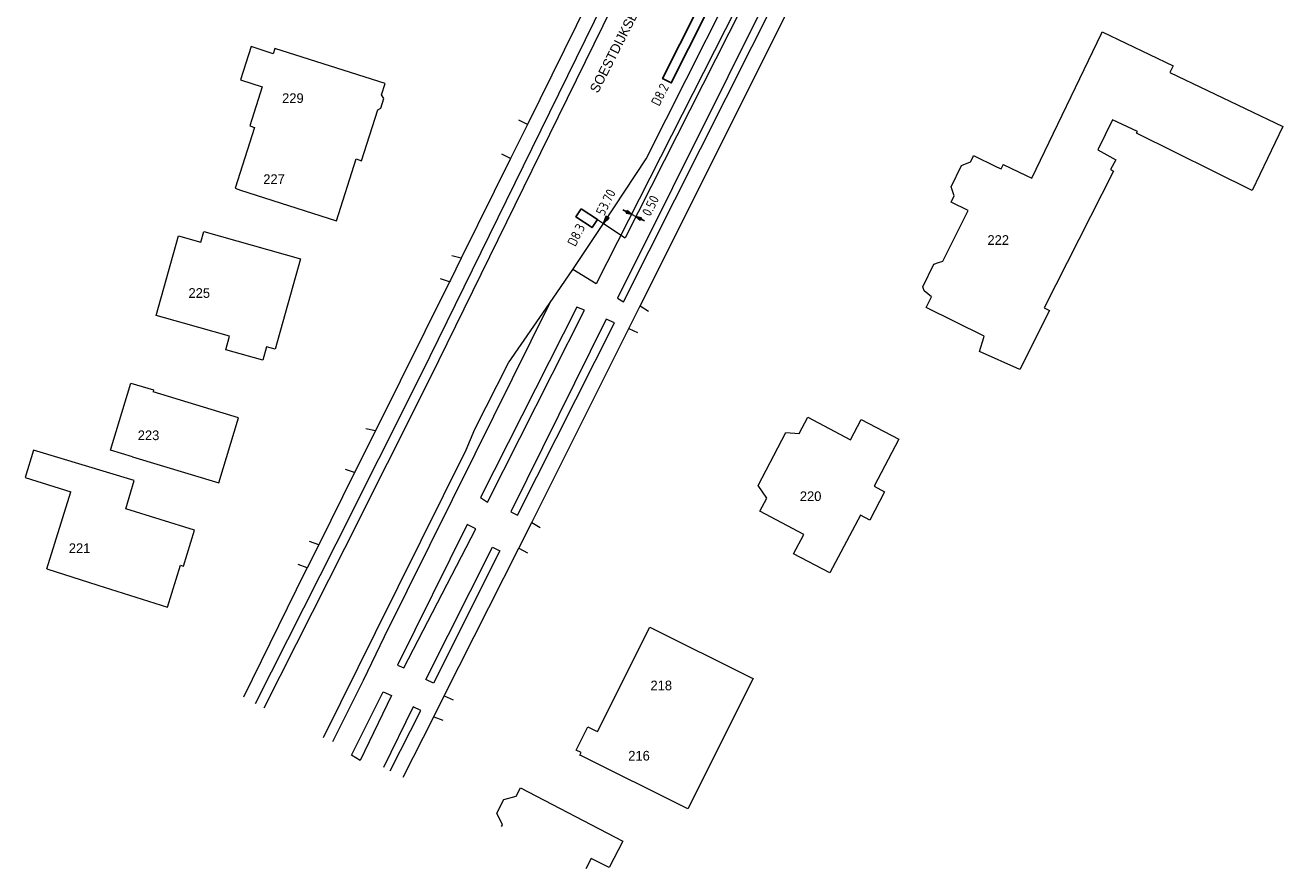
# Model space of a CAD drawing. Header units: inches. Extents: x 142188 to 142369, y 459568 to 459827.
# Tile 1 of 5: x 142197 to 142327, y 459568 to 459655. Entities that reach past the tile are written whole.
import ezdxf
from ezdxf.enums import TextEntityAlignment as Align

# ---------------------------------------------------------------- set-up
doc = ezdxf.new("R2010")
doc.units = ezdxf.units.IN
doc.header["$LTSCALE"] = 0.25
doc.header["$MEASUREMENT"] = 0
for name, color, linetype in [('GEBOUW', 3, 'Continuous'), ('KABEL', 3, 'Continuous'), ('LUS-T-CODE', 1, 'Continuous'), ('LUSSEN', 7, 'Continuous'), ('MAAT-T-CODE', 1, 'Continuous'), ('MAATVOERING', 7, 'Continuous'), ('UITSLIJPER', 1, 'Continuous')]:
    doc.layers.add(name, color=color, linetype=linetype)
for name, color, linetype, lineweight in [('GEO_Huisnummer', 7, 'Continuous', 0), ('GEO_Overige lijn', 7, 'Continuous', 0), ('GEO_Straatnaam', 7, 'Continuous', 0), ('ONDERGROND', 7, 'Continuous', 30)]:
    doc.layers.add(name, color=color, linetype=linetype, lineweight=lineweight)
doc.styles.add('I020-1', font='ISO', dxfattribs={"height": 2})
doc.styles.add('Style-LOW_RES_FILLED', font='LOW_RES_FILLED.shx')

# ---------------------------------------------------------------- blocks, each defined once
blk = doc.blocks.new('V_1X2')
blk.add_lwpolyline([(-1, 0), (1, 0), (1, -1), (-1, -1), (-1, 0)])
at = {"layer": 'LUS-T-CODE', "style": 'I020-1'}
blk.add_attdef('LUS', text='', height=1, rotation=270, dxfattribs=at).set_placement((0.02, -2.42), align=Align.MIDDLE)
blk = doc.blocks.new('V_20X1')
blk.add_lwpolyline([(0.5, 0), (0.5, -20), (-0.5, -20), (-0.5, 0)], close=True)
at = {"layer": 'LUS-T-CODE', "style": 'I020-1'}
blk.add_attdef('LUS', text='', height=1, rotation=270, dxfattribs=at).set_placement((0.01, -21.61), align=Align.MIDDLE)
blk = doc.blocks.new('V_P2')
for p, q in [((0, 0), (0.78, 0.19)), ((0, 0), (0.78, 0.15)), ((0, 0), (0.78, 0.1)), ((0.78, 0.06), (0, 0)), ((0, 0), (0.78, 0.05)), ((0.78, 0.04), (0, 0)), ((0, 0), (0.78, 0)), ((0.78, -0.19), (0, 0)), ((0, 0), (0.78, -0.1)), ((0, 0), (0.78, -0.15)), ((0, 0), (0.78, -0.05)), ((0, 0), (0.78, 0)), ((0.78, -0.19), (0.78, 0.19))]:
    blk.add_line(p, q)
for points in [[(0.78, 0.18), (0, 0)], [(0, 0), (0.78, 0.17)], [(0.78, 0.16), (0, 0)], [(0.78, 0.13), (0, 0)], [(0, 0), (0.78, 0.12)], [(0.78, 0.11), (0, 0)], [(0.78, 0.08), (0, 0)], [(0, 0), (0.78, 0.07)], [(0, 0), (0.78, 0.03)], [(0.78, 0.01), (0, 0)], [(0.78, -0.18), (0, 0)], [(0, 0), (0.78, -0.17)], [(0.78, -0.16), (0, 0)], [(0.78, -0.13), (0, 0)], [(0, 0), (0.78, -0.12)], [(0.78, -0.11), (0, 0)], [(0, 0), (0.78, -0.07)], [(0.78, -0.04), (0, 0)], [(0, 0), (0.78, -0.03)], [(0.78, -0.06), (0, 0)], [(0.78, -0.08), (0, 0)], [(0.78, -0.01), (0, 0)]]:
    blk.add_lwpolyline(points)
at = {"layer": 'MAAT-T-CODE', "style": 'I020-1'}
blk.add_attdef('MAAT', text='', height=1, dxfattribs=at).set_placement((1.5, 0), align=Align.MIDDLE)
blk = doc.blocks.new('V_PL')
at = {"layer": 'MAATVOERING'}
for points in [[(-1, 0), (0, 0)], [(-0.57, 0.14), (0, 0)], [(-0.57, -0.14), (-0.57, 0.14)], [(-0.57, 0.12), (0, 0)], [(-0.57, 0.11), (0, 0)], [(-0.57, 0.09), (0, 0)], [(-0.57, 0.07), (0, 0)], [(-0.57, 0.05), (0, 0)], [(-0.57, 0.04), (0, 0)], [(-0.57, 0.02), (0, 0)], [(-0.57, -0.12), (0, 0)], [(-0.57, -0.09), (0, 0)], [(-0.57, -0.05), (0, 0)], [(-0.57, -0.02), (0, 0)], [(-0.57, -0.14), (0, 0)], [(-0.57, -0.04), (0, 0)], [(-0.57, -0.07), (0, 0)], [(-0.57, -0.11), (0, 0)], [(0, 0), (-0.57, 0)]]:
    blk.add_lwpolyline(points, dxfattribs=at)
blk = doc.blocks.new('V_PR')
at = {"layer": 'MAATVOERING'}
for points in [[(0.57, 0.14), (0, 0)], [(0.57, 0.12), (0, 0)], [(0.57, 0.11), (0, 0)], [(0.57, 0.09), (0, 0)], [(0.57, 0.07), (0, 0)], [(0.57, 0.05), (0, 0)], [(0.57, 0.04), (0, 0)], [(0.57, 0.02), (0, 0)], [(0.57, -0.11), (0, 0)], [(0.57, -0.07), (0, 0)], [(0.57, -0.04), (0, 0)], [(0, 0), (0.57, 0)], [(0, 0), (1, 0)], [(0.57, -0.02), (0, 0)], [(0.57, -0.05), (0, 0)], [(0.57, -0.09), (0, 0)], [(0.57, -0.12), (0, 0)], [(0.57, -0.14), (0, 0)], [(0.57, 0.14), (0.57, -0.14)]]:
    blk.add_lwpolyline(points, dxfattribs=at)
at = {"layer": 'MAAT-T-CODE', "style": 'I020-1'}
blk.add_attdef('MAAT', text='', height=1, dxfattribs=at).set_placement((1.7, 0), align=Align.MIDDLE)

msp = doc.modelspace()

# ---------------------------------------------------------------- linework, layer by layer
at = {"layer": 'GEBOUW', "lineweight": 0, "flags": 128}
for points in [[(142300.48, 459639.76), (142301.09, 459639.47), (142308.27, 459654.46)], [(142308.27, 459654.46), (142308.35, 459654.62), (142315.7, 459651.1), (142315.37, 459650.41), (142327.06, 459644.82), (142323.88, 459638.21)], [(142222.73, 459652.89), (142222.56, 459652.36), (142220.27, 459653.09), (142219.17, 459649.64), (142221.41, 459648.93), (142220.12, 459644.88), (142220.62, 459644.72), (142218.62, 459638.43), (142219.15, 459638.25)], [(142219.15, 459638.25), (142229.09, 459635.08), (142231.12, 459641.48), (142231.7, 459641.29), (142233.37, 459646.56), (142233.68, 459646.72), (142234, 459647.73), (142233.77, 459648.09), (142234.15, 459649.26), (142222.73, 459652.89)], [(142323.88, 459638.21), (142311.91, 459644.12), (142312.02, 459644.31), (142309.43, 459645.53), (142307.91, 459642.41)], [(142307.91, 459642.41), (142309.76, 459641.37), (142309.23, 459640.38), (142309.54, 459640.21)], [(142293.95, 459640.85), (142294.73, 459641.16), (142294.95, 459641.63)], [(142294.95, 459641.63), (142295.04, 459641.81), (142297.42, 459640.67)], [(142292.75, 459638.49), (142292.72, 459638.57), (142293.78, 459640.78), (142293.95, 459640.85)], [(142297.42, 459640.67), (142297.9, 459640.44), (142298.09, 459640.85)], [(142298.09, 459640.85), (142298.11, 459640.89), (142300.48, 459639.76)], [(142309.54, 459640.21), (142302.34, 459626.08)], [(142291.41, 459630.74), (142291.86, 459630.9), (142294.47, 459636.14), (142292.74, 459637.01), (142293.04, 459637.65), (142292.75, 459638.49)], [(142215.36, 459633.95), (142225.37, 459631.14), (142222.74, 459621.78), (142221.86, 459622.03), (142221.47, 459620.64), (142217.64, 459621.71), (142218.04, 459623.14), (142213.28, 459624.48), (142210.42, 459625.28)], [(142210.42, 459625.28), (142212.73, 459633.51), (142215.06, 459632.86), (142215.36, 459633.95)], [(142289.93, 459627.81), (142289.79, 459628.24), (142290.93, 459630.57), (142291.41, 459630.74)], [(142296.1, 459622.98), (142296.15, 459623.13), (142290.15, 459626.09), (142290.7, 459627.2), (142289.93, 459627.81)], [(142302.89, 459625.79), (142299.84, 459619.67)], [(142302.34, 459626.08), (142302.89, 459625.79)], [(142299.84, 459619.67), (142295.67, 459621.56), (142296.1, 459622.98)], [(142207.97, 459610.66), (142205.7, 459611.34), (142207.82, 459618.27), (142210.16, 459617.57), (142210.11, 459617.38)], [(142207.97, 459610.66), (142216.92, 459607.95), (142218.96, 459614.69), (142210.11, 459617.38)], [(142272.93, 459605.02), (142273.64, 459606.37), (142272.74, 459607.7), (142275.62, 459613.16), (142277, 459613.06), (142277.89, 459614.74), (142282.29, 459612.42), (142283.4, 459614.53), (142287.31, 459612.47), (142284.74, 459607.6), (142285.83, 459607.02), (142284.3, 459604.11), (142283.33, 459604.62), (142280.17, 459598.64), (142276.41, 459600.62), (142277.47, 459602.62), (142272.93, 459605.02)], [(142207.29, 459605.27), (142208.17, 459608.21), (142197.72, 459611.35), (142196.87, 459608.52), (142201.61, 459607.04)], [(142199.13, 459599.07), (142201.61, 459607.04)], [(142199.13, 459599.07), (142204.41, 459597.39), (142211.59, 459595.11), (142212.94, 459599.44), (142213.25, 459599.34), (142214.4, 459603.05), (142207.29, 459605.27)], [(142255.89, 459582.34), (142256.1, 459582.23), (142261.52, 459593.02)], [(142261.52, 459593.02), (142272, 459587.84)], [(142272, 459587.84), (142272.24, 459587.72), (142265.48, 459574.23), (142265.11, 459574.41)], [(142254.52, 459579.67), (142254.3, 459579.78), (142254.44, 459580.05), (142253.9, 459580.32), (142255.12, 459582.73), (142255.89, 459582.34)], [(142265.11, 459574.41), (142254.52, 459579.67)], [(142246.18, 459572.4), (142246.28, 459572.58), (142245.68, 459573.78), (142246.41, 459575.19), (142247.69, 459575.56), (142248.13, 459576.4), (142258.73, 459570.89), (142257.31, 459568.15), (142255.46, 459569.11), (142254.9, 459568.03)]]:
    msp.add_lwpolyline(points, dxfattribs=at)
at = {"layer": 'GEO_Overige lijn', "lineweight": 0, "flags": 128}
msp.add_lwpolyline([(142220.72, 459585.15), (142229.07, 459601.64), (142237.91, 459619.24), (142249.36, 459642.58), (142265, 459674.44), (142265.38, 459676.04), (142265.67, 459678.11), (142265.41, 459680.45), (142264.8, 459682.97), (142263.9, 459684.65), (142262.73, 459686.27), (142261.25, 459687.39)], dxfattribs=at)
at = {"layer": 'KABEL', "lineweight": 0, "flags": 128}
for points in [[(142276.41, 459667.73), (142258.97, 459633.31)], [(142256.73, 459634.8), (142258.97, 459633.31)]]:
    msp.add_lwpolyline(points, dxfattribs=at)
at = {"layer": 'MAATVOERING', "lineweight": 0}
msp.add_line((142259.64, 459635.74), (142260.09, 459635.51), dxfattribs=at)
at = {"layer": 'ONDERGROND', "lineweight": 0, "flags": 128}
for points in [[(142256.73, 459634.8), (142261.17, 459641.49), (142273.61, 459666.22), (142273.91, 459666.8), (142275.9, 459670.82), (142276.02, 459671.06), (142279.77, 459678.6), (142281.61, 459682.33)], [(142260.53, 459626.27), (142279.43, 459664.08), (142279.51, 459664.23), (142281.27, 459667.77), (142285.56, 459676.4), (142287.26, 459679.82), (142288.5, 459682.32)], [(142221.61, 459584.7), (142229.96, 459601.19), (142238.81, 459618.79), (142250.26, 459642.14), (142265.93, 459674.07)], [(142273.61, 459666.22), (142274.87, 459665.79), (142255.99, 459628.54), (142253.56, 459630.02)], [(142258.17, 459627.05), (142258.82, 459626.67), (142277.4, 459663.67), (142275.31, 459661.43), (142258.17, 459627.05)], [(142255.18, 459657.82), (142248.86, 459645.04)], [(142248.86, 459645.04), (142247.12, 459641.53)], [(142248.86, 459645.04), (142247.96, 459645.49)], [(142247.12, 459641.53), (142242.01, 459631.19)], [(142247.12, 459641.53), (142246.22, 459641.96)], [(142251.15, 459626.52), (142253.56, 459630.02), (142256.73, 459634.8)], [(142242.01, 459631.19), (142240.89, 459628.93), (142240.8, 459628.76)], [(142242.01, 459631.19), (142241.04, 459631.46)], [(142240.8, 459628.76), (142233.12, 459613.33)], [(142240.8, 459628.76), (142239.85, 459629.06)], [(142227.74, 459581.63), (142233.14, 459592.47), (142242.52, 459611.37), (142243.41, 459613.52), (142246.91, 459620.36), (142251.15, 459626.52)], [(142251.15, 459626.52), (142243.42, 459610.93), (142234.04, 459592.03), (142231.86, 459587.52), (142228.68, 459581.16)], [(142244, 459606.44), (142244.72, 459605.96), (142254.76, 459625.83), (142253.98, 459626.15), (142244, 459606.44)], [(142259.36, 459623.93), (142260.53, 459626.27)], [(142260.53, 459626.27), (142261.38, 459625.73)], [(142247.13, 459604.97), (142247.83, 459604.61), (142257.86, 459624.53), (142257.02, 459624.88), (142247.13, 459604.97)], [(142249.33, 459603.85), (142249.39, 459603.98), (142259.36, 459623.93)], [(142259.36, 459623.93), (142260.27, 459623.52)], [(142233.12, 459613.33), (142230.98, 459609.03)], [(142233.12, 459613.33), (142232.14, 459613.54)], [(142230.98, 459609.03), (142227.26, 459601.56)], [(142230.98, 459609.03), (142230.02, 459609.33)], [(142235.4, 459589.11), (142236.08, 459588.82), (142243.52, 459603.19), (142242.62, 459603.64), (142235.4, 459589.11)], [(142247.99, 459601.21), (142249.33, 459603.85)], [(142249.33, 459603.85), (142250.18, 459603.33)], [(142227.26, 459601.56), (142226.07, 459599.18)], [(142227.26, 459601.56), (142226.31, 459601.88)], [(142246.02, 459600.94), (142239.15, 459587.25), (142238.33, 459587.6), (142245.26, 459601.31), (142246.02, 459600.94)], [(142240.26, 459585.94), (142247.99, 459601.21)], [(142247.99, 459601.21), (142248.87, 459600.73)], [(142226.07, 459599.18), (142225.13, 459599.52)], [(142226.07, 459599.18), (142225.83, 459598.71), (142219.47, 459585.78)], [(142230.65, 459579.79), (142233.94, 459586.35), (142234.78, 459585.96), (142231.56, 459579.25), (142230.65, 459579.79)], [(142239.16, 459583.77), (142240.26, 459585.94)], [(142240.26, 459585.94), (142241.16, 459585.51)], [(142234.65, 459578.17), (142237.83, 459584.42), (142237.02, 459584.79), (142233.98, 459578.51)], [(142235.99, 459577.5), (142239.16, 459583.77)], [(142239.16, 459583.77), (142240.09, 459583.4)]]:
    msp.add_lwpolyline(points, dxfattribs=at)
at = {"layer": 'UITSLIJPER', "lineweight": 0}
msp.add_lwpolyline([(142256.11, 459635.21), (142256.73, 459634.8)], dxfattribs=at)

# ---------------------------------------------------------------- block references
at = {"layer": 'LUSSEN', "lineweight": 0}
ref = msp.add_blockref('V_20X1', (142272.29, 459667.43), dxfattribs=dict(at, rotation=333.2831404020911))
ref.add_attrib('LUS', 'D8.2', dxfattribs={"layer": 'LUS-T-CODE', "height": 1, "rotation": 63.3976, "style": 'I020-1'}).set_placement((142262.58, 459648.12), align=Align.MIDDLE)
ref = msp.add_blockref('V_1X2', (142255.27, 459635.76), dxfattribs=dict(at, rotation=326.4669384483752))
ref.add_attrib('LUS', 'D8.3', dxfattribs={"layer": 'LUS-T-CODE', "height": 1, "rotation": 63.3976, "style": 'I020-1'}).set_placement((142253.91, 459633.61), align=Align.MIDDLE)
at = {"layer": 'MAATVOERING', "lineweight": 0}
ref = msp.add_blockref('V_P2', (142256.73, 459634.8), dxfattribs=dict(at, rotation=56.46693844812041))
ref.add_attrib('MAAT', '53.70', dxfattribs={"layer": 'MAAT-T-CODE', "height": 1, "rotation": 63.3976, "style": 'I020-1'}).set_placement((142256.97, 459636.99), align=Align.MIDDLE)
ref = msp.add_blockref('V_PR', (142260.09, 459635.51), dxfattribs=dict(at, rotation=333.1294036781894))
ref.add_attrib('MAAT', '0.50', dxfattribs={"layer": 'MAAT-T-CODE', "height": 1, "rotation": 63.3976, "style": 'I020-1'}).set_placement((142261.6, 459636.63), align=Align.MIDDLE)
at = {"layer": 'MAATVOERING', "lineweight": 0, "rotation": 333.1294036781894}
msp.add_blockref('V_PL', (142259.64, 459635.74), dxfattribs=at)

# ---------------------------------------------------------------- texts
at = {"layer": 'GEO_Huisnummer', "lineweight": 0, "style": 'Style-LOW_RES_FILLED'}
for s, p in [('229', (142223.47, 459647.26)), ('227', (142221.52, 459638.88)), ('222', (142296.48, 459632.58)), ('225', (142213.78, 459627.1)), ('223', (142208.53, 459612.38)), ('220', (142277.06, 459606.08)), ('221', (142201.39, 459600.7)), ('218', (142261.6, 459586.5)), ('216', (142259.3, 459579.23))]:
    msp.add_text(s, height=1, dxfattribs=at).set_placement(p)
at = {"layer": 'GEO_Straatnaam', "lineweight": 0, "style": 'Style-LOW_RES_FILLED'}
msp.add_text('SOESTDIJKSEWEG ZUID', height=1, rotation=62.9993, dxfattribs=at).set_placement((142256.16, 459648.21))

doc.saveas('drawing.dxf')
